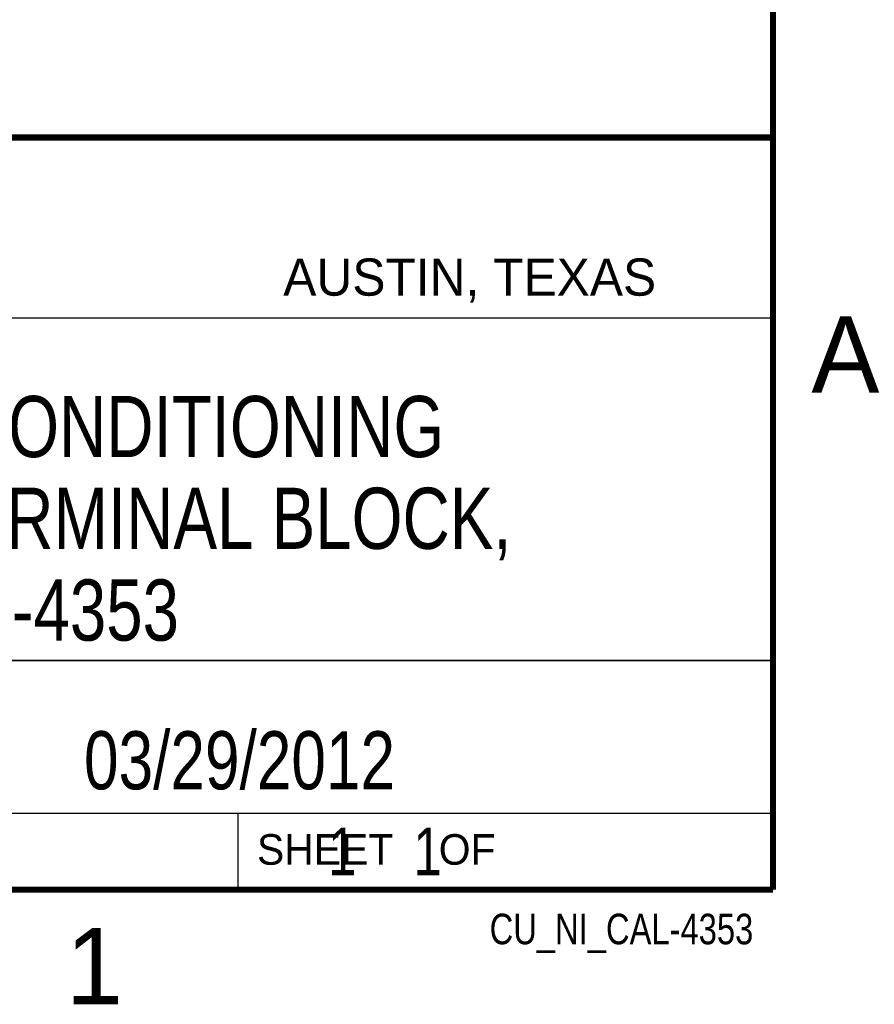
# Model space of a CAD drawing. Header units: inches. Extents: x 0 to 22, y 0 to 17.
# Tile 19 of 39: x 19 to 21.8, y 0.1 to 3.3. Entities that reach past the tile are written whole.
import ezdxf

# ---------------------------------------------------------------- set-up
doc = ezdxf.new("R2010")
doc.units = ezdxf.units.IN
doc.header["$LTSCALE"] = 1.21
doc.header["$MEASUREMENT"] = 0
doc.layers.get('0').update_dxf_attribs({"linetype": 'CONTINUOUS'})
doc.layers.add('DETAIL', color=7, linetype='CONTINUOUS')
doc.layers.add('NOTE', color=7, linetype='CONTINUOUS')
doc.styles.get("Standard").update_dxf_attribs({"font": 'txt', "width": 0.8})
doc.styles.add('TEXTSTYLE_2', font='txt')

msp = doc.modelspace()

# ---------------------------------------------------------------- linework, layer by layer
at = {"color": 2, "linetype": 'CONTINUOUS'}
for p, q in [((16.3737, 2.9596), (21.5037, 2.9596)), ((16.375, 2.96), (21.5, 2.96)), ((21.5037, 2.9596), (21.5037, 1.2496)), ((16.7288, 2.37), (21.5, 2.37)), ((16.3737, 1.2496), (21.5037, 1.2496)), ((18.01, 1.25), (21.5, 1.25)), ((21.5, 1.25), (21.5, 0.75)), ((16.375, 0.75), (21.5, 0.75)), ((18.01, 0.75), (21.5, 0.75)), ((19.75, 0.75), (21.5, 0.75)), ((19.75, 0.75), (19.75, 0.5)), ((21.5, 0.75), (21.5, 0.5)), ((19.75, 0.5), (21.5, 0.5)), ((20.4977, 0.4994), (21.4977, 0.4994)), ((20.4977, 0.4994), (20.4977, 0.4989)), ((20.4977, 0.4989), (21.4977, 0.4989)), ((21.4977, 0.4994), (21.4977, 0.4989))]:
    msp.add_line(p, q, dxfattribs=at)
at = {"color": 7, "linetype": 'CONTINUOUS', "const_width": 0.02}
for points in [[(21.5, 0.5), (21.5, 16.5)], [(13.6, 2.9595), (21.5, 2.96)], [(0.5, 0.5), (21.5, 0.5)]]:
    msp.add_lwpolyline(points, dxfattribs=at)

# ---------------------------------------------------------------- texts
at = {"color": 2, "linetype": 'CONTINUOUS', "attachment_point": 1, "line_spacing_factor": 0.9, "style": 'TEXTSTYLE_2'}
for s, insert, char_height, width in [('AUSTIN, TEXAS', (19.898, 2.5642), 0.121576, 1.580488), ('A', (21.625, 2.375), 0.25, 0.25), ('SHEET    OF', (19.8121, 0.6815), 0.1, 1.1), ('1', (19.1875, 0.375), 0.25, 0.25)]:
    msp.add_mtext(s, dxfattribs=dict(at, insert=insert, char_height=char_height, width=width))
at = {"layer": 'DETAIL', "color": 7, "linetype": 'CONTINUOUS', "insert": (19.8125, 0.7031), "char_height": 0.15625, "width": 1.375, "attachment_point": 1, "line_spacing_factor": 0.9}
msp.add_mtext('     1    1', dxfattribs=at)
at = {"layer": 'DETAIL', "color": 2, "linetype": 'CONTINUOUS', "insert": (21.4352, 0.4213), "char_height": 0.1, "width": 1.12, "attachment_point": 3, "line_spacing_factor": 0.9}
msp.add_mtext('CU_NI_CAL-4353', dxfattribs=at)
at = {"layer": 'NOTE', "color": 7, "linetype": 'CONTINUOUS', "attachment_point": 2, "line_spacing_factor": 0.9}
for s, insert, char_height, width in [('PXIE SIGNAL CONDITIONING\\PCALIBRATION TERMINAL BLOCK, \\PNI CAL-4353', (18.9387, 2.1146), 0.2, 4.48), ('03/29/2012 ', (19.755, 1.0181), 0.19, 1.672)]:
    msp.add_mtext(s, dxfattribs=dict(at, insert=insert, char_height=char_height, width=width))

doc.saveas('drawing.dxf')
